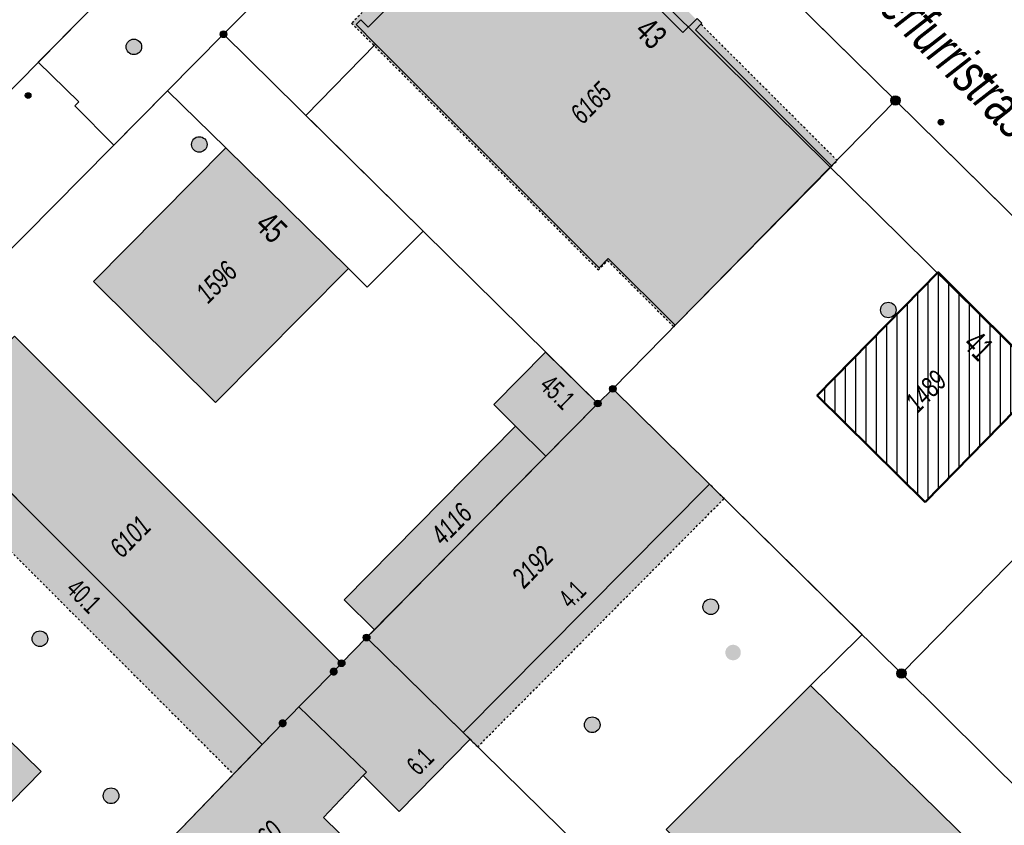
# Model space of a CAD drawing. Header units: metres. Extents: x 2695751 to 2696029, y 1260877 to 1261206.
# Tile 20 of 70: x 2695812 to 2695860, y 1260994 to 1261033. Entities that reach past the tile are written whole.
import ezdxf

# ---------------------------------------------------------------- set-up
doc = ezdxf.new("R2010")
doc.units = ezdxf.units.M
doc.header["$LTSCALE"] = 0.1
for name, pattern in [('AUSGEZOGEN', [0]), ('STRICHPUNKT2_S5', [0.96, 0.7, -0.26]), ('VERDECKT2_S2', [0.36, 0.2, -0.16])]:
    doc.linetypes.add(name, pattern=pattern)
for name, color, linetype in [('Aménagement du territoire_Ligne de distance', 7, 'AUSGEZOGEN'), ('Limites de bien-fonds', 7, 'AUSGEZOGEN'), ('Mensuration officielle_Lignes (Couverture du sol)', 7, 'AUSGEZOGEN'), ('Mensuration officielle_Lignes (Objets divers)', 7, 'AUSGEZOGEN'), ('Mensuration officielle_Noms de rues', 7, 'AUSGEZOGEN'), ("Mensuration officielle_N° d'assurance", 7, 'AUSGEZOGEN'), ('Mensuration officielle_N° de bâtiment', 7, 'AUSGEZOGEN'), ('Mensuration officielle_Surface (Objets divers)', 7, 'AUSGEZOGEN'), ('Mensuration officielle_Surfaces de bâtiments (Couverture du sol)', 7, 'AUSGEZOGEN'), ('Mensuration officielle_Surfaces de bâtiments (Objets divers)', 7, 'AUSGEZOGEN'), ('Points fixes eau potable', 255, 'AUSGEZOGEN'), ('Points fixes EU', 255, 'AUSGEZOGEN'), ('Points fixes mensuration officielle', 255, 'AUSGEZOGEN'), ('Réseau AEW', 8, 'AUSGEZOGEN')]:
    doc.layers.add(name, color=color, linetype=linetype)
doc.layers.add('Démolition construction', color=2, linetype='STRICHPUNKT2_S5', lineweight=50)
doc.layers.add('Démolition général', color=2, linetype='STRICHPUNKT2_S5', lineweight=50)
doc.styles.add('ARIAL', font='arial.ttf')

msp = doc.modelspace()

# ---------------------------------------------------------------- hatches: boundary and pattern name
at = {"layer": 'Démolition construction', "lineweight": 25, "transparency": 33554687}
h = msp.add_hatch(dxfattribs=at)
h.set_pattern_fill('SCHRAFFUR_634', color=256, scale=0.2, angle=45, style=0, pattern_type=2)
h.set_pattern_definition([(90, (2695855, 1261000), (-1, 6e-17), []), (90, (2695854.5, 1261000), (-1, 6e-17), [])])
h.paths.add_polyline_path([(2695850.636, 1261014.777), (2695855.861, 1261009.618), (2695861.689, 1261015.574), (2695856.492, 1261020.735)], flags=0)
at = {"layer": 'Mensuration officielle_Surfaces de bâtiments (Couverture du sol)', "true_color": 0xd2d2d2, "transparency": 33554687}
for points in [[(2695836.184, 1261040.558), (2695836.538, 1261040.205), (2695828.907, 1261032.579), (2695828.554, 1261032.933), (2695828.327, 1261032.706), (2695829.268, 1261031.766), (2695840.086, 1261020.955), (2695840.533, 1261021.402), (2695843.764, 1261018.173), (2695851.338, 1261025.868), (2695844.745, 1261032.456), (2695845.014, 1261032.725), (2695845.063, 1261032.775), (2695844.83, 1261033.008), (2695844.144, 1261032.322), (2695842.729, 1261033.736), (2695843.366, 1261034.372), (2695843.422, 1261034.429), (2695843.189, 1261034.662), (2695843.139, 1261034.613), (2695842.864, 1261034.337), (2695836.411, 1261040.785)], [(2695822.027, 1261026.743), (2695815.626, 1261020.295), (2695821.523, 1261014.433), (2695827.96, 1261020.909)], [(2695823.788, 1260997.904), (2695824.78, 1260998.93), (2695827.249, 1261001.428), (2695827.63, 1261001.83), (2695811.8, 1261017.65), (2695807.945, 1261013.749)], [(2695829.22, 1261003.454), (2695831.92, 1261006.188), (2695837.511, 1261011.85), (2695840.02, 1261014.39), (2695837.491, 1261016.875), (2695834.988, 1261014.342), (2695836.046, 1261013.298), (2695827.754, 1261004.902)], [(2695828.84, 1261003.07), (2695833.509, 1260998.486), (2695845.431, 1261010.488), (2695840.752, 1261015.101), (2695840.02, 1261014.39), (2695837.511, 1261011.85), (2695831.92, 1261006.188), (2695829.22, 1261003.454)], [(2695812.419, 1260985.995), (2695807.461, 1260990.852), (2695813.089, 1260996.597), (2695804.154, 1261005.351), (2695791.867, 1260992.81), (2695805.758, 1260979.291)], [(2695828.84, 1261003.07), (2695827.63, 1261001.83), (2695827.249, 1261001.428), (2695824.78, 1260998.93), (2695823.788, 1260997.904), (2695822.398, 1260996.466), (2695819.426, 1260993.393), (2695817.691, 1260991.653), (2695816.979, 1260990.951), (2695817.708, 1260990.242), (2695821.287, 1260986.763), (2695824.067, 1260989.603), (2695834.47, 1260979.42), (2695838.172, 1260983.203), (2695826.755, 1260994.378), (2695828.678, 1260996.399), (2695830.41, 1260994.659), (2695833.844, 1260998.157), (2695833.509, 1260998.486)], [(2695865.378, 1260985.993), (2695850.316, 1261000.762), (2695843.327, 1260993.793), (2695858.4, 1260978.98)]]:
    msp.add_hatch(color=254, dxfattribs=at).paths.add_polyline_path(points)
at = {"layer": 'Mensuration officielle_Surfaces de bâtiments (Objets divers)', "true_color": 0xebebeb, "transparency": 33554687}
for points in [[(2695828.907, 1261032.579), (2695836.538, 1261040.205), (2695836.184, 1261040.558), (2695836.411, 1261040.785), (2695842.864, 1261034.337), (2695843.139, 1261034.613), (2695836.553, 1261041.21), (2695828.115, 1261032.777), (2695840.051, 1261020.849), (2695840.498, 1261021.296), (2695843.694, 1261018.102), (2695843.764, 1261018.173), (2695840.533, 1261021.402), (2695840.086, 1261020.955), (2695829.268, 1261031.766), (2695828.327, 1261032.706), (2695828.554, 1261032.933)], [(2695842.729, 1261033.736), (2695844.144, 1261032.322), (2695844.78, 1261032.958), (2695843.366, 1261034.372)], [(2695844.745, 1261032.456), (2695851.338, 1261025.868), (2695851.605, 1261026.139), (2695845.014, 1261032.725)], [(2695806.539, 1261012.325), (2695822.398, 1260996.466), (2695823.788, 1260997.904), (2695807.945, 1261013.749)], [(2695834.211, 1260997.788), (2695846.133, 1261009.79), (2695845.431, 1261010.488), (2695833.509, 1260998.486), (2695833.844, 1260998.157)]]:
    msp.add_hatch(color=7, dxfattribs=at).paths.add_polyline_path(points)
at = {"layer": 'Points fixes eau potable', "transparency": 33554687}
msp.add_hatch(color=7, dxfattribs=at).paths.add_polyline_path([(2695858.727, 1261030.323), (2695858.715, 1261030.308), (2695858.703, 1261030.293), (2695858.694, 1261030.277), (2695858.686, 1261030.26), (2695858.68, 1261030.242), (2695858.675, 1261030.223), (2695858.673, 1261030.204), (2695858.673, 1261030.185), (2695858.674, 1261030.166), (2695858.677, 1261030.148), (2695858.683, 1261030.129), (2695858.69, 1261030.112), (2695858.698, 1261030.095), (2695858.709, 1261030.079), (2695858.721, 1261030.064), (2695858.734, 1261030.051), (2695858.749, 1261030.039), (2695858.765, 1261030.028), (2695858.782, 1261030.02), (2695858.799, 1261030.013), (2695858.818, 1261030.007), (2695858.836, 1261030.004), (2695858.855, 1261030.003), (2695858.874, 1261030.003), (2695858.893, 1261030.005), (2695858.912, 1261030.01), (2695858.93, 1261030.016), (2695858.947, 1261030.024), (2695858.963, 1261030.033), (2695858.978, 1261030.045), (2695858.993, 1261030.057), (2695859.005, 1261030.072), (2695859.017, 1261030.087), (2695859.026, 1261030.103), (2695859.034, 1261030.12), (2695859.04, 1261030.138), (2695859.045, 1261030.157), (2695859.047, 1261030.176), (2695859.047, 1261030.195), (2695859.046, 1261030.214), (2695859.043, 1261030.232), (2695859.037, 1261030.251), (2695859.03, 1261030.268), (2695859.022, 1261030.285), (2695859.011, 1261030.301), (2695858.999, 1261030.316), (2695858.986, 1261030.329), (2695858.971, 1261030.341), (2695858.955, 1261030.352), (2695858.938, 1261030.36), (2695858.921, 1261030.367), (2695858.902, 1261030.373), (2695858.884, 1261030.376), (2695858.865, 1261030.377), (2695858.846, 1261030.377), (2695858.827, 1261030.375), (2695858.808, 1261030.37), (2695858.79, 1261030.364), (2695858.773, 1261030.356), (2695858.757, 1261030.347), (2695858.742, 1261030.335)])
at = {"layer": 'Points fixes EU', "transparency": 33554687}
for color, points in [(7, [(2695817.844, 1261031.364), (2695817.893, 1261031.423), (2695817.928, 1261031.49), (2695817.95, 1261031.562), (2695817.956, 1261031.638), (2695817.947, 1261031.713), (2695817.923, 1261031.785), (2695817.885, 1261031.851), (2695817.835, 1261031.908), (2695817.774, 1261031.953), (2695817.705, 1261031.985), (2695817.631, 1261032.003), (2695817.556, 1261032.006), (2695817.481, 1261031.993), (2695817.41, 1261031.965), (2695817.346, 1261031.924), (2695817.292, 1261031.871), (2695817.25, 1261031.808), (2695817.221, 1261031.737), (2695817.208, 1261031.663), (2695817.209, 1261031.587), (2695817.225, 1261031.513), (2695817.257, 1261031.444), (2695817.301, 1261031.382), (2695817.357, 1261031.331), (2695817.422, 1261031.292), (2695817.494, 1261031.267), (2695817.569, 1261031.257), (2695817.644, 1261031.262), (2695817.718, 1261031.282), (2695817.785, 1261031.317)]), (7, [(2695821.12, 1261026.914), (2695821.112, 1261026.989), (2695821.09, 1261027.062), (2695821.053, 1261027.128), (2695821.003, 1261027.185), (2695820.943, 1261027.232), (2695820.875, 1261027.265), (2695820.802, 1261027.284), (2695820.726, 1261027.288), (2695820.651, 1261027.277), (2695820.58, 1261027.25), (2695820.515, 1261027.21), (2695820.46, 1261027.158), (2695820.417, 1261027.096), (2695820.387, 1261027.026), (2695820.372, 1261026.952), (2695820.372, 1261026.876), (2695820.387, 1261026.801), (2695820.417, 1261026.732), (2695820.46, 1261026.669), (2695820.515, 1261026.617), (2695820.58, 1261026.577), (2695820.651, 1261026.551), (2695820.726, 1261026.539), (2695820.802, 1261026.543), (2695820.875, 1261026.562), (2695820.943, 1261026.595), (2695821.003, 1261026.642), (2695821.053, 1261026.699), (2695821.09, 1261026.766), (2695821.112, 1261026.838)]), (7, [(2695854.453, 1261018.91), (2695854.445, 1261018.985), (2695854.423, 1261019.058), (2695854.386, 1261019.124), (2695854.336, 1261019.181), (2695854.276, 1261019.228), (2695854.208, 1261019.261), (2695854.135, 1261019.28), (2695854.059, 1261019.284), (2695853.984, 1261019.273), (2695853.913, 1261019.246), (2695853.848, 1261019.206), (2695853.793, 1261019.154), (2695853.75, 1261019.092), (2695853.72, 1261019.022), (2695853.705, 1261018.948), (2695853.705, 1261018.872), (2695853.72, 1261018.797), (2695853.75, 1261018.728), (2695853.793, 1261018.665), (2695853.848, 1261018.613), (2695853.913, 1261018.573), (2695853.984, 1261018.547), (2695854.059, 1261018.535), (2695854.135, 1261018.539), (2695854.208, 1261018.558), (2695854.276, 1261018.591), (2695854.336, 1261018.638), (2695854.386, 1261018.695), (2695854.423, 1261018.762), (2695854.445, 1261018.834)]), (253, [(2695845.868, 1261004.562), (2695845.86, 1261004.638), (2695845.837, 1261004.711), (2695845.8, 1261004.778), (2695845.75, 1261004.837), (2695845.689, 1261004.884), (2695845.62, 1261004.917), (2695845.546, 1261004.937), (2695845.47, 1261004.94), (2695845.394, 1261004.929), (2695845.322, 1261004.902), (2695845.257, 1261004.862), (2695845.201, 1261004.809), (2695845.158, 1261004.746), (2695845.127, 1261004.675), (2695845.112, 1261004.6), (2695845.112, 1261004.524), (2695845.127, 1261004.449), (2695845.158, 1261004.378), (2695845.201, 1261004.315), (2695845.257, 1261004.262), (2695845.322, 1261004.222), (2695845.394, 1261004.195), (2695845.47, 1261004.184), (2695845.546, 1261004.187), (2695845.62, 1261004.207), (2695845.689, 1261004.24), (2695845.75, 1261004.287), (2695845.8, 1261004.346), (2695845.837, 1261004.413), (2695845.86, 1261004.486)]), (253, [(2695813.314, 1261002.757), (2695813.36, 1261002.818), (2695813.393, 1261002.888), (2695813.411, 1261002.962), (2695813.414, 1261003.039), (2695813.401, 1261003.114), (2695813.374, 1261003.186), (2695813.332, 1261003.25), (2695813.279, 1261003.305), (2695813.215, 1261003.348), (2695813.145, 1261003.378), (2695813.069, 1261003.392), (2695812.993, 1261003.391), (2695812.918, 1261003.375), (2695812.848, 1261003.344), (2695812.785, 1261003.299), (2695812.733, 1261003.243), (2695812.693, 1261003.177), (2695812.668, 1261003.105), (2695812.657, 1261003.029), (2695812.662, 1261002.952), (2695812.682, 1261002.878), (2695812.717, 1261002.81), (2695812.765, 1261002.75), (2695812.823, 1261002.701), (2695812.891, 1261002.665), (2695812.964, 1261002.643), (2695813.041, 1261002.636), (2695813.117, 1261002.644), (2695813.19, 1261002.668), (2695813.256, 1261002.706)]), (253, [(2695840.135, 1260998.856), (2695840.127, 1260998.932), (2695840.104, 1260999.005), (2695840.067, 1260999.072), (2695840.017, 1260999.131), (2695839.956, 1260999.178), (2695839.887, 1260999.211), (2695839.813, 1260999.231), (2695839.737, 1260999.234), (2695839.661, 1260999.223), (2695839.589, 1260999.196), (2695839.524, 1260999.156), (2695839.468, 1260999.103), (2695839.425, 1260999.04), (2695839.394, 1260998.969), (2695839.379, 1260998.894), (2695839.379, 1260998.818), (2695839.394, 1260998.743), (2695839.425, 1260998.672), (2695839.468, 1260998.609), (2695839.524, 1260998.556), (2695839.589, 1260998.516), (2695839.661, 1260998.489), (2695839.737, 1260998.478), (2695839.813, 1260998.481), (2695839.887, 1260998.501), (2695839.956, 1260998.534), (2695840.017, 1260998.581), (2695840.067, 1260998.64), (2695840.104, 1260998.707), (2695840.127, 1260998.78)]), (253, [(2695816.743, 1260995.156), (2695816.791, 1260995.215), (2695816.827, 1260995.283), (2695816.848, 1260995.357), (2695816.853, 1260995.433), (2695816.844, 1260995.509), (2695816.819, 1260995.582), (2695816.78, 1260995.648), (2695816.728, 1260995.705), (2695816.667, 1260995.75), (2695816.597, 1260995.782), (2695816.522, 1260995.799), (2695816.446, 1260995.801), (2695816.37, 1260995.788), (2695816.299, 1260995.759), (2695816.235, 1260995.717), (2695816.181, 1260995.663), (2695816.139, 1260995.599), (2695816.11, 1260995.527), (2695816.097, 1260995.452), (2695816.099, 1260995.375), (2695816.116, 1260995.301), (2695816.148, 1260995.231), (2695816.194, 1260995.169), (2695816.25, 1260995.118), (2695816.317, 1260995.079), (2695816.389, 1260995.054), (2695816.465, 1260995.045), (2695816.542, 1260995.05), (2695816.615, 1260995.072), (2695816.683, 1260995.107)])]:
    msp.add_hatch(color=color, dxfattribs=at).paths.add_polyline_path(points)
at = {"layer": 'Points fixes EU', "lineweight": 25, "transparency": 33554687}
msp.add_hatch(color=7, dxfattribs=at).paths.add_polyline_path([(2695846.943, 1261002.35), (2695846.935, 1261002.425), (2695846.913, 1261002.498), (2695846.876, 1261002.564), (2695846.826, 1261002.622), (2695846.766, 1261002.668), (2695846.698, 1261002.702), (2695846.625, 1261002.721), (2695846.549, 1261002.725), (2695846.474, 1261002.713), (2695846.403, 1261002.687), (2695846.338, 1261002.647), (2695846.283, 1261002.594), (2695846.24, 1261002.532), (2695846.21, 1261002.462), (2695846.195, 1261002.388), (2695846.195, 1261002.312), (2695846.21, 1261002.238), (2695846.24, 1261002.168), (2695846.283, 1261002.106), (2695846.338, 1261002.053), (2695846.403, 1261002.013), (2695846.474, 1261001.987), (2695846.549, 1261001.975), (2695846.625, 1261001.979), (2695846.698, 1261001.998), (2695846.766, 1261002.032), (2695846.826, 1261002.078), (2695846.876, 1261002.136), (2695846.913, 1261002.202), (2695846.935, 1261002.275)])
at = {"layer": 'Points fixes mensuration officielle', "transparency": 33554687}
for points in [[(2695822.082, 1261032.24), (2695822.079, 1261032.273), (2695822.069, 1261032.304), (2695822.053, 1261032.333), (2695822.032, 1261032.358), (2695822.006, 1261032.378), (2695821.976, 1261032.392), (2695821.945, 1261032.401), (2695821.912, 1261032.402), (2695821.879, 1261032.397), (2695821.848, 1261032.386), (2695821.821, 1261032.369), (2695821.797, 1261032.346), (2695821.778, 1261032.319), (2695821.765, 1261032.289), (2695821.758, 1261032.256), (2695821.758, 1261032.224), (2695821.765, 1261032.191), (2695821.778, 1261032.161), (2695821.797, 1261032.134), (2695821.821, 1261032.111), (2695821.848, 1261032.094), (2695821.879, 1261032.083), (2695821.912, 1261032.078), (2695821.945, 1261032.079), (2695821.976, 1261032.088), (2695822.006, 1261032.102), (2695822.032, 1261032.122), (2695822.053, 1261032.147), (2695822.069, 1261032.176), (2695822.079, 1261032.207)], [(2695854.647, 1261029.04), (2695854.643, 1261029.086), (2695854.629, 1261029.13), (2695854.607, 1261029.17), (2695854.577, 1261029.205), (2695854.54, 1261029.233), (2695854.499, 1261029.253), (2695854.454, 1261029.265), (2695854.408, 1261029.267), (2695854.363, 1261029.26), (2695854.32, 1261029.244), (2695854.281, 1261029.22), (2695854.247, 1261029.188), (2695854.221, 1261029.15), (2695854.203, 1261029.108), (2695854.194, 1261029.063), (2695854.194, 1261029.017), (2695854.203, 1261028.972), (2695854.221, 1261028.93), (2695854.247, 1261028.892), (2695854.281, 1261028.86), (2695854.32, 1261028.836), (2695854.363, 1261028.82), (2695854.408, 1261028.813), (2695854.454, 1261028.815), (2695854.499, 1261028.827), (2695854.54, 1261028.847), (2695854.577, 1261028.875), (2695854.607, 1261028.91), (2695854.629, 1261028.95), (2695854.643, 1261028.994)], [(2695840.914, 1261015.101), (2695840.911, 1261015.134), (2695840.901, 1261015.165), (2695840.885, 1261015.194), (2695840.864, 1261015.219), (2695840.838, 1261015.239), (2695840.808, 1261015.253), (2695840.777, 1261015.262), (2695840.744, 1261015.263), (2695840.711, 1261015.258), (2695840.68, 1261015.247), (2695840.653, 1261015.23), (2695840.629, 1261015.207), (2695840.61, 1261015.18), (2695840.597, 1261015.15), (2695840.59, 1261015.117), (2695840.59, 1261015.085), (2695840.597, 1261015.052), (2695840.61, 1261015.022), (2695840.629, 1261014.995), (2695840.653, 1261014.972), (2695840.68, 1261014.955), (2695840.711, 1261014.944), (2695840.744, 1261014.939), (2695840.777, 1261014.94), (2695840.808, 1261014.949), (2695840.838, 1261014.963), (2695840.864, 1261014.983), (2695840.885, 1261015.008), (2695840.901, 1261015.037), (2695840.911, 1261015.068)], [(2695840.182, 1261014.39), (2695840.179, 1261014.423), (2695840.169, 1261014.454), (2695840.153, 1261014.483), (2695840.132, 1261014.508), (2695840.106, 1261014.528), (2695840.076, 1261014.542), (2695840.045, 1261014.551), (2695840.012, 1261014.552), (2695839.979, 1261014.547), (2695839.948, 1261014.536), (2695839.921, 1261014.519), (2695839.897, 1261014.496), (2695839.878, 1261014.469), (2695839.865, 1261014.439), (2695839.858, 1261014.406), (2695839.858, 1261014.374), (2695839.865, 1261014.341), (2695839.878, 1261014.311), (2695839.897, 1261014.284), (2695839.921, 1261014.261), (2695839.948, 1261014.244), (2695839.979, 1261014.233), (2695840.012, 1261014.228), (2695840.045, 1261014.229), (2695840.076, 1261014.238), (2695840.106, 1261014.252), (2695840.132, 1261014.272), (2695840.153, 1261014.297), (2695840.169, 1261014.326), (2695840.179, 1261014.357)], [(2695829.002, 1261003.07), (2695828.999, 1261003.103), (2695828.989, 1261003.134), (2695828.973, 1261003.163), (2695828.952, 1261003.188), (2695828.926, 1261003.208), (2695828.896, 1261003.222), (2695828.865, 1261003.231), (2695828.832, 1261003.232), (2695828.799, 1261003.227), (2695828.768, 1261003.216), (2695828.741, 1261003.199), (2695828.717, 1261003.176), (2695828.698, 1261003.149), (2695828.685, 1261003.119), (2695828.678, 1261003.086), (2695828.678, 1261003.054), (2695828.685, 1261003.021), (2695828.698, 1261002.991), (2695828.717, 1261002.964), (2695828.741, 1261002.941), (2695828.768, 1261002.924), (2695828.799, 1261002.913), (2695828.832, 1261002.908), (2695828.865, 1261002.909), (2695828.896, 1261002.918), (2695828.926, 1261002.932), (2695828.952, 1261002.952), (2695828.973, 1261002.977), (2695828.989, 1261003.006), (2695828.999, 1261003.037)], [(2695827.444, 1261001.428), (2695827.44, 1261001.467), (2695827.428, 1261001.505), (2695827.409, 1261001.539), (2695827.383, 1261001.569), (2695827.352, 1261001.593), (2695827.317, 1261001.611), (2695827.279, 1261001.621), (2695827.239, 1261001.623), (2695827.2, 1261001.617), (2695827.163, 1261001.603), (2695827.13, 1261001.582), (2695827.101, 1261001.555), (2695827.079, 1261001.523), (2695827.063, 1261001.486), (2695827.055, 1261001.448), (2695827.055, 1261001.408), (2695827.063, 1261001.37), (2695827.079, 1261001.333), (2695827.101, 1261001.301), (2695827.13, 1261001.274), (2695827.163, 1261001.253), (2695827.2, 1261001.239), (2695827.239, 1261001.233), (2695827.279, 1261001.235), (2695827.317, 1261001.245), (2695827.352, 1261001.263), (2695827.383, 1261001.287), (2695827.409, 1261001.317), (2695827.428, 1261001.351), (2695827.44, 1261001.389)], [(2695827.792, 1261001.83), (2695827.789, 1261001.863), (2695827.779, 1261001.894), (2695827.763, 1261001.923), (2695827.742, 1261001.948), (2695827.716, 1261001.968), (2695827.686, 1261001.982), (2695827.655, 1261001.991), (2695827.622, 1261001.992), (2695827.589, 1261001.987), (2695827.558, 1261001.976), (2695827.531, 1261001.959), (2695827.507, 1261001.936), (2695827.488, 1261001.909), (2695827.475, 1261001.879), (2695827.468, 1261001.846), (2695827.468, 1261001.814), (2695827.475, 1261001.781), (2695827.488, 1261001.751), (2695827.507, 1261001.724), (2695827.531, 1261001.701), (2695827.558, 1261001.684), (2695827.589, 1261001.673), (2695827.622, 1261001.668), (2695827.655, 1261001.669), (2695827.686, 1261001.678), (2695827.716, 1261001.692), (2695827.742, 1261001.712), (2695827.763, 1261001.737), (2695827.779, 1261001.766), (2695827.789, 1261001.797)], [(2695854.937, 1261001.34), (2695854.933, 1261001.386), (2695854.919, 1261001.43), (2695854.897, 1261001.47), (2695854.867, 1261001.505), (2695854.83, 1261001.533), (2695854.789, 1261001.553), (2695854.744, 1261001.565), (2695854.698, 1261001.567), (2695854.653, 1261001.56), (2695854.61, 1261001.544), (2695854.571, 1261001.52), (2695854.537, 1261001.488), (2695854.511, 1261001.45), (2695854.493, 1261001.408), (2695854.484, 1261001.363), (2695854.484, 1261001.317), (2695854.493, 1261001.272), (2695854.511, 1261001.23), (2695854.537, 1261001.192), (2695854.571, 1261001.16), (2695854.61, 1261001.136), (2695854.653, 1261001.12), (2695854.698, 1261001.113), (2695854.744, 1261001.115), (2695854.789, 1261001.127), (2695854.83, 1261001.147), (2695854.867, 1261001.175), (2695854.897, 1261001.21), (2695854.919, 1261001.25), (2695854.933, 1261001.294)], [(2695824.975, 1260998.93), (2695824.971, 1260998.969), (2695824.959, 1260999.007), (2695824.94, 1260999.041), (2695824.914, 1260999.071), (2695824.883, 1260999.095), (2695824.848, 1260999.113), (2695824.81, 1260999.123), (2695824.77, 1260999.125), (2695824.731, 1260999.119), (2695824.694, 1260999.105), (2695824.661, 1260999.084), (2695824.632, 1260999.057), (2695824.61, 1260999.025), (2695824.594, 1260998.988), (2695824.586, 1260998.95), (2695824.586, 1260998.91), (2695824.594, 1260998.872), (2695824.61, 1260998.835), (2695824.632, 1260998.803), (2695824.661, 1260998.776), (2695824.694, 1260998.755), (2695824.731, 1260998.741), (2695824.77, 1260998.735), (2695824.81, 1260998.737), (2695824.848, 1260998.747), (2695824.883, 1260998.765), (2695824.914, 1260998.789), (2695824.94, 1260998.819), (2695824.959, 1260998.853), (2695824.971, 1260998.891)]]:
    msp.add_hatch(color=7, dxfattribs=at).paths.add_polyline_path(points)
at = {"layer": 'Réseau AEW', "transparency": 33554687}
for points in [[(2695812.329, 1261029.277), (2695812.329, 1261029.263), (2695812.331, 1261029.249), (2695812.335, 1261029.236), (2695812.34, 1261029.223), (2695812.346, 1261029.21), (2695812.353, 1261029.198), (2695812.362, 1261029.187), (2695812.371, 1261029.177), (2695812.382, 1261029.168), (2695812.393, 1261029.16), (2695812.405, 1261029.154), (2695812.418, 1261029.148), (2695812.432, 1261029.144), (2695812.445, 1261029.141), (2695812.459, 1261029.14), (2695812.473, 1261029.14), (2695812.487, 1261029.141), (2695812.5, 1261029.144), (2695812.514, 1261029.148), (2695812.527, 1261029.154), (2695812.539, 1261029.16), (2695812.55, 1261029.168), (2695812.561, 1261029.177), (2695812.57, 1261029.187), (2695812.579, 1261029.198), (2695812.586, 1261029.21), (2695812.592, 1261029.223), (2695812.597, 1261029.236), (2695812.601, 1261029.249), (2695812.603, 1261029.263), (2695812.603, 1261029.277), (2695812.603, 1261029.291), (2695812.601, 1261029.305), (2695812.597, 1261029.318), (2695812.592, 1261029.331), (2695812.586, 1261029.344), (2695812.579, 1261029.356), (2695812.57, 1261029.367), (2695812.561, 1261029.377), (2695812.55, 1261029.386), (2695812.539, 1261029.394), (2695812.527, 1261029.4), (2695812.514, 1261029.406), (2695812.5, 1261029.41), (2695812.487, 1261029.413), (2695812.473, 1261029.414), (2695812.459, 1261029.414), (2695812.445, 1261029.413), (2695812.432, 1261029.41), (2695812.418, 1261029.406), (2695812.405, 1261029.4), (2695812.393, 1261029.394), (2695812.382, 1261029.386), (2695812.371, 1261029.377), (2695812.362, 1261029.367), (2695812.353, 1261029.356), (2695812.346, 1261029.344), (2695812.34, 1261029.331), (2695812.335, 1261029.318), (2695812.331, 1261029.305), (2695812.329, 1261029.291)], [(2695856.487, 1261027.99), (2695856.487, 1261027.976), (2695856.489, 1261027.962), (2695856.493, 1261027.949), (2695856.498, 1261027.936), (2695856.504, 1261027.923), (2695856.511, 1261027.911), (2695856.52, 1261027.9), (2695856.529, 1261027.89), (2695856.54, 1261027.881), (2695856.551, 1261027.873), (2695856.563, 1261027.867), (2695856.576, 1261027.861), (2695856.59, 1261027.857), (2695856.603, 1261027.854), (2695856.617, 1261027.853), (2695856.631, 1261027.853), (2695856.645, 1261027.854), (2695856.658, 1261027.857), (2695856.672, 1261027.861), (2695856.685, 1261027.867), (2695856.697, 1261027.873), (2695856.708, 1261027.881), (2695856.719, 1261027.89), (2695856.728, 1261027.9), (2695856.737, 1261027.911), (2695856.744, 1261027.923), (2695856.75, 1261027.936), (2695856.755, 1261027.949), (2695856.759, 1261027.962), (2695856.761, 1261027.976), (2695856.761, 1261027.99), (2695856.761, 1261028.004), (2695856.759, 1261028.018), (2695856.755, 1261028.031), (2695856.75, 1261028.044), (2695856.744, 1261028.057), (2695856.737, 1261028.069), (2695856.728, 1261028.08), (2695856.719, 1261028.09), (2695856.708, 1261028.099), (2695856.697, 1261028.107), (2695856.685, 1261028.113), (2695856.672, 1261028.119), (2695856.658, 1261028.123), (2695856.645, 1261028.126), (2695856.631, 1261028.127), (2695856.617, 1261028.127), (2695856.603, 1261028.126), (2695856.59, 1261028.123), (2695856.576, 1261028.119), (2695856.563, 1261028.113), (2695856.551, 1261028.107), (2695856.54, 1261028.099), (2695856.529, 1261028.09), (2695856.52, 1261028.08), (2695856.511, 1261028.069), (2695856.504, 1261028.057), (2695856.498, 1261028.044), (2695856.493, 1261028.031), (2695856.489, 1261028.018), (2695856.487, 1261028.004)]]:
    msp.add_hatch(color=1, dxfattribs=at).paths.add_polyline_path(points)

# ---------------------------------------------------------------- linework, layer by layer
at = {"layer": 'Aménagement du territoire_Ligne de distance', "color": 7, "linetype": 'AUSGEZOGEN', "transparency": 33554687}
msp.add_lwpolyline([(2695878.33, 1260999.13), (2695841.15, 1261035.8), (2695804.21, 1261072.25)], dxfattribs=at)
at = {"layer": 'Démolition général', "linetype": 'AUSGEZOGEN', "transparency": 33554687}
msp.add_lwpolyline([(2695855.861, 1261009.618), (2695850.636, 1261014.777), (2695856.492, 1261020.735), (2695861.689, 1261015.574), (2695855.861, 1261009.618)], close=True, dxfattribs=at)
at = {"layer": 'Limites de bien-fonds', "color": 7, "linetype": 'AUSGEZOGEN', "transparency": 33554687}
for p, q in [((2695833.19, 1261043.61), (2695821.92, 1261032.24)), ((2695854.42, 1261029.04), (2695839.57, 1261043.66)), ((2695818.07, 1261036.08), (2695805.92, 1261023.74)), ((2695821.92, 1261032.24), (2695809.67, 1261019.88)), ((2695840.02, 1261014.39), (2695821.92, 1261032.24)), ((2695840.752, 1261015.101), (2695854.42, 1261029.04)), ((2695854.42, 1261029.04), (2695868.4, 1261015.27)), ((2695811.8, 1261017.65), (2695827.63, 1261001.83)), ((2695840.752, 1261015.101), (2695840.02, 1261014.39)), ((2695854.71, 1261001.34), (2695840.752, 1261015.101)), ((2695868.4, 1261015.27), (2695854.71, 1261001.34)), ((2695828.84, 1261003.07), (2695840.02, 1261014.39)), ((2695827.63, 1261001.83), (2695828.84, 1261003.07)), ((2695828.84, 1261003.07), (2695859.05, 1260973.41)), ((2695854.71, 1261001.34), (2695870.9, 1260985.29))]:
    msp.add_line(p, q, dxfattribs=at)
msp.add_lwpolyline([(2695816.979, 1260990.951), (2695817.691, 1260991.653), (2695819.426, 1260993.393), (2695824.78, 1260998.93), (2695827.249, 1261001.428), (2695827.63, 1261001.83)], dxfattribs=at)
at = {"layer": 'Mensuration officielle_Lignes (Couverture du sol)', "color": 7, "linetype": 'AUSGEZOGEN', "transparency": 33554687}
for p, q in [((2695812.959, 1261030.889), (2695815.331, 1261033.299)), ((2695816.611, 1261026.883), (2695819.214, 1261029.509)), ((2695822.027, 1261026.743), (2695819.214, 1261029.509)), ((2695822.027, 1261026.743), (2695827.96, 1261020.909)), ((2695823.788, 1260997.904), (2695807.945, 1261013.749)), ((2695845.431, 1261010.488), (2695833.509, 1260998.486)), ((2695827.63, 1261001.83), (2695828.84, 1261003.07)), ((2695828.84, 1261003.07), (2695829.22, 1261003.454)), ((2695828.84, 1261003.07), (2695833.509, 1260998.486)), ((2695850.316, 1261000.762), (2695865.378, 1260985.993))]:
    msp.add_line(p, q, dxfattribs=at)
for points in [[(2695819.214, 1261029.509), (2695821.92, 1261032.24), (2695833.19, 1261043.61)], [(2695839.57, 1261043.66), (2695854.42, 1261029.04), (2695868.4, 1261015.27), (2695881.49, 1261002.29)], [(2695836.184, 1261040.558), (2695836.411, 1261040.785), (2695842.864, 1261034.337), (2695843.139, 1261034.613), (2695843.189, 1261034.662), (2695843.422, 1261034.429), (2695843.366, 1261034.372), (2695842.729, 1261033.736), (2695844.144, 1261032.322), (2695844.78, 1261032.958), (2695844.83, 1261033.008), (2695845.063, 1261032.775), (2695845.014, 1261032.725), (2695844.745, 1261032.456), (2695851.338, 1261025.868), (2695843.764, 1261018.173), (2695840.533, 1261021.402), (2695840.086, 1261020.955), (2695829.268, 1261031.766)], [(2695829.268, 1261031.766), (2695828.327, 1261032.706), (2695828.554, 1261032.933), (2695828.907, 1261032.579), (2695836.538, 1261040.205), (2695836.184, 1261040.558)], [(2695827.96, 1261020.909), (2695828.866, 1261020.019), (2695831.572, 1261022.722), (2695825.898, 1261028.317), (2695829.268, 1261031.766)], [(2695816.611, 1261026.883), (2695814.724, 1261028.775), (2695814.912, 1261028.97), (2695812.959, 1261030.889)], [(2695827.96, 1261020.909), (2695821.523, 1261014.433), (2695815.626, 1261020.295), (2695822.027, 1261026.743)], [(2695807.945, 1261013.749), (2695811.8, 1261017.65), (2695827.63, 1261001.83)], [(2695829.22, 1261003.454), (2695827.754, 1261004.902), (2695836.046, 1261013.298), (2695834.988, 1261014.342), (2695837.491, 1261016.875), (2695840.02, 1261014.39)], [(2695840.02, 1261014.39), (2695840.752, 1261015.101), (2695845.431, 1261010.488)], [(2695829.22, 1261003.454), (2695831.92, 1261006.188), (2695837.511, 1261011.85), (2695840.02, 1261014.39)], [(2695845.431, 1261010.488), (2695852.809, 1261003.214), (2695850.316, 1261000.762)], [(2695823.788, 1260997.904), (2695824.78, 1260998.93), (2695827.249, 1261001.428), (2695827.63, 1261001.83)], [(2695865.378, 1260985.993), (2695858.4, 1260978.98), (2695843.327, 1260993.793), (2695850.316, 1261000.762)], [(2695833.509, 1260998.486), (2695833.844, 1260998.157), (2695830.41, 1260994.659), (2695828.678, 1260996.399), (2695826.755, 1260994.378), (2695838.172, 1260983.203), (2695834.47, 1260979.42), (2695824.067, 1260989.603), (2695821.287, 1260986.763)], [(2695816.979, 1260990.951), (2695817.691, 1260991.653), (2695819.426, 1260993.393), (2695822.398, 1260996.466), (2695823.788, 1260997.904)]]:
    msp.add_lwpolyline(points, dxfattribs=at)
msp.add_lwpolyline([(2695812.419, 1260985.995), (2695805.758, 1260979.291), (2695791.867, 1260992.81), (2695804.154, 1261005.351), (2695813.089, 1260996.597), (2695807.461, 1260990.852), (2695812.419, 1260985.995)], close=True, dxfattribs=at)
at = {"layer": 'Mensuration officielle_Lignes (Objets divers)', "color": 7, "linetype": 'AUSGEZOGEN', "transparency": 33554687}
msp.add_line((2695836.046, 1261013.298), (2695837.511, 1261011.85), dxfattribs=at)
msp.add_lwpolyline([(2695828.678, 1260996.399), (2695828.838, 1260996.567), (2695825.567, 1260999.726)], dxfattribs=at)
at = {"layer": 'Mensuration officielle_Surface (Objets divers)', "color": 7, "linetype": 'AUSGEZOGEN', "transparency": 33554687}
for p, q in [((2695845.014, 1261032.725), (2695844.745, 1261032.456)), ((2695844.745, 1261032.456), (2695851.338, 1261025.868))]:
    msp.add_line(p, q, dxfattribs=at)
at = {"layer": 'Mensuration officielle_Surface (Objets divers)', "color": 7, "linetype": 'VERDECKT2_S2', "transparency": 33554687}
for p, q in [((2695806.539, 1261012.325), (2695822.398, 1260996.466)), ((2695833.844, 1260998.157), (2695834.211, 1260997.788))]:
    msp.add_line(p, q, dxfattribs=at)
for points in [[(2695843.139, 1261034.613), (2695836.553, 1261041.21), (2695828.115, 1261032.777), (2695840.051, 1261020.849), (2695840.498, 1261021.296), (2695843.694, 1261018.102), (2695843.764, 1261018.173)], [(2695851.338, 1261025.868), (2695851.605, 1261026.139), (2695845.014, 1261032.725)], [(2695834.211, 1260997.788), (2695846.133, 1261009.79), (2695845.431, 1261010.488)]]:
    msp.add_lwpolyline(points, dxfattribs=at)
at = {"layer": 'Mensuration officielle_Surface (Objets divers)', "color": 7, "linetype": 'AUSGEZOGEN', "transparency": 33554687}
for points in [[(2695828.907, 1261032.579), (2695836.538, 1261040.205), (2695836.184, 1261040.558), (2695836.411, 1261040.785), (2695842.864, 1261034.337), (2695843.139, 1261034.613)], [(2695842.729, 1261033.736), (2695844.144, 1261032.322), (2695844.78, 1261032.958)], [(2695843.764, 1261018.173), (2695840.533, 1261021.402), (2695840.086, 1261020.955), (2695829.268, 1261031.766), (2695828.327, 1261032.706), (2695828.554, 1261032.933), (2695828.907, 1261032.579)], [(2695822.398, 1260996.466), (2695823.788, 1260997.904), (2695807.945, 1261013.749), (2695806.539, 1261012.325)], [(2695845.431, 1261010.488), (2695833.509, 1260998.486), (2695833.844, 1260998.157)]]:
    msp.add_lwpolyline(points, dxfattribs=at)
at = {"layer": 'Points fixes EU', "transparency": 33554687}
for centre, radius in [((2695817.581, 1261031.631), 0.375), ((2695820.745, 1261026.914), 0.375), ((2695854.078, 1261018.91), 0.375), ((2695845.489, 1261004.562), 0.379), ((2695813.036, 1261003.015), 0.379), ((2695839.756, 1260998.856), 0.379), ((2695816.475, 1260995.423), 0.379)]:
    msp.add_circle(centre, radius, dxfattribs=at)
at = {"layer": 'Points fixes mensuration officielle', "color": 7, "transparency": 33554687}
for centre, radius in [((2695821.92, 1261032.24), 0.162), ((2695854.42, 1261029.04), 0.227), ((2695840.752, 1261015.101), 0.162), ((2695840.02, 1261014.39), 0.162), ((2695828.84, 1261003.07), 0.162), ((2695827.63, 1261001.83), 0.162), ((2695854.71, 1261001.34), 0.227)]:
    msp.add_circle(centre, radius, dxfattribs=at)
at = {"layer": 'Réseau AEW', "color": 1, "transparency": 33554687}
for centre in [(2695812.466, 1261029.277), (2695856.624, 1261027.99)]:
    msp.add_circle(centre, 0.137, dxfattribs=at)

# ---------------------------------------------------------------- texts
at = {"layer": 'Mensuration officielle_Noms de rues', "color": 7, "transparency": 33554687, "insert": (2695856.486, 1261031.888), "char_height": 1.93684, "width": 16.52, "attachment_point": 5, "rotation": 315.4482, "style": 'ARIAL'}
msp.add_mtext('\\A1;{\\fArial|i1|b0;\\H1.936838;\\W0.700000;\\C7;Wasserfurristrasse}\\P', dxfattribs=at)
at = {"layer": "Mensuration officielle_N° d'assurance", "color": 7, "transparency": 33554687, "char_height": 0.96842, "attachment_point": 5, "style": 'ARIAL'}
for s, insert, width, rotation in [('\\A1;{\\fArial|i1|b0;\\H0.968418;\\W0.700000;\\C7;6165}\\P', (2695839.685, 1261028.92), 2.45636, 45.4536), ('\\A1;{\\fArial|i1|b0;\\H0.968418;\\W0.700000;\\C7;1596}\\P', (2695821.58, 1261020.261), 2.45636, 45.1728), ('\\A1;{\\fArial|i1|b0;\\H0.968418;\\W0.700000;\\C7;1489}\\P', (2695855.9, 1261014.981), 2.45636, 45.6219), ('\\A1;{\\fArial|i1|b0;\\H0.968418;\\W0.700000;\\C7;4116}\\P', (2695832.942, 1261008.561), 2.44855, 45.3564), ('\\A1;{\\fArial|i1|b0;\\H0.968418;\\W0.700000;\\C7;6101}\\P', (2695817.408, 1261007.95), 2.44855, 45.3348), ('\\A1;{\\fArial|i1|b0;\\H0.968418;\\W0.700000;\\C7;2192}\\P', (2695836.868, 1261006.496), 2.45636, 45.1917), ('\\A1;{\\fArial|i1|b0;\\H0.968418;\\W0.700000;\\C7;1860}\\P', (2695823.778, 1260993.208), 2.45636, 45.6201)]:
    msp.add_mtext(s, dxfattribs=dict(at, insert=insert, width=width, rotation=rotation))
at = {"layer": 'Mensuration officielle_N° de bâtiment', "color": 7, "transparency": 33554687, "style": 'ARIAL'}
for s, insert, char_height, width, attachment_point, rotation in [('\\W0.70;43', (2695843.014, 1261032.709), 1.1621, 1.68109, 2, 315.0198), ('\\W0.70;45', (2695824.646, 1261023.33), 1.1621, 1.68109, 2, 315.4815), ('\\W0.64;41', (2695858.861, 1261017.599), 1.1621, 1.59081, 2, 315.1989), ('\\W0.66;45.1', (2695838.398, 1261015.269), 0.92968, 2.03566, 2, 315.4986), ('\\W0.66;40.1', (2695814.822, 1261004.749), 0.92968, 2.03566, 8, 315), ('\\W0.64;4.1', (2695839.115, 1261004.839), 0.9297, 1.5135, 8, 45.1917), ('\\W0.64;6.1', (2695831.77, 1260996.758), 0.9297, 1.5135, 8, 45.5292)]:
    msp.add_mtext(s, dxfattribs=dict(at, insert=insert, char_height=char_height, width=width, attachment_point=attachment_point, rotation=rotation))

doc.saveas('drawing.dxf')
